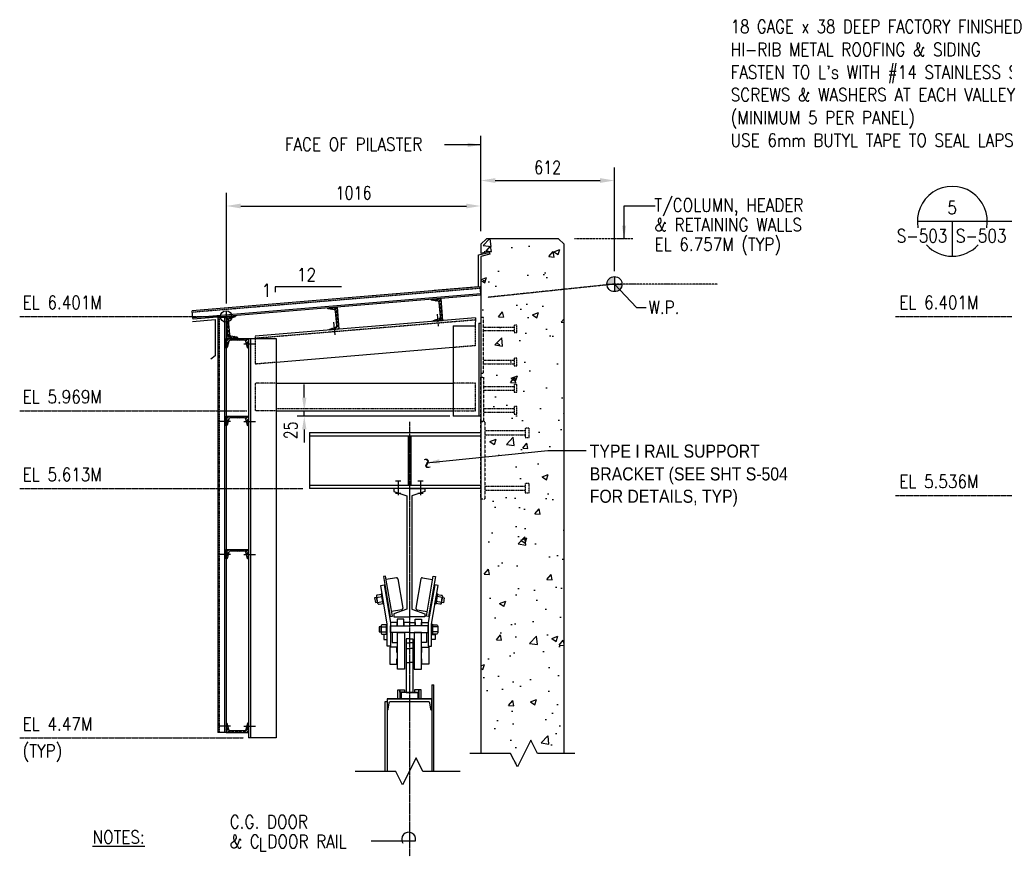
# Model space of a CAD drawing. Header units: millimetres. Extents: x 81 to 14083, y -2684 to 4964.
# Tile 3 of 5: x 81 to 4590, y 1131 to 4964. Entities that reach past the tile are written whole.
import ezdxf
from ezdxf.enums import TextEntityAlignment as Align

# ---------------------------------------------------------------- set-up
doc = ezdxf.new("R2010")
doc.units = ezdxf.units.MM
for name, pattern in [('CENTER2', [1.125, 0.75, -0.125, 0.125, -0.125]), ('HIDDEN', [0.375, 0.25, -0.125]), ('HIDDEN2', [0.1875, 0.125, -0.0625]), ('PHANTOM', [2.5, 1.25, -0.25, 0.25, -0.25, 0.25, -0.25]), ('PHANTOM2', [1.25, 0.625, -0.125, 0.125, -0.125, 0.125, -0.125])]:
    doc.linetypes.add(name, pattern=pattern)
for name, color, linetype in [('A-ANNO-DIMS', 1, 'Continuous'), ('S-ANNO-CNTR', 1, 'CENTER2'), ('S-ANNO-DIMS', 2, 'Continuous'), ('S-ANNO-SYMB', 4, 'Continuous'), ('S-ANNO-TEXT', 3, 'Continuous'), ('S-DETL-CONC', 4, 'Continuous'), ('S-DETL-HIDE', 2, 'HIDDEN'), ('S-DETL-MBND', 1, 'Continuous'), ('S-DETL-MBND-HIDE', 1, 'HIDDEN2'), ('S-DETL-MBND2', 2, 'Continuous'), ('S-DETL-PATT', 1, 'Continuous'), ('S-DETL-STLS', 3, 'Continuous'), ('S-DETL-STLS5', 5, 'Continuous'), ('S-SECT-MBND', 1, 'Continuous'), ('S-SECT-STLS', 3, 'Continuous')]:
    doc.layers.add(name, color=color, linetype=linetype)
doc.styles.add('ROMANS', font='ROMANS.shx', dxfattribs={"width": 0.8})
doc.styles.add('SX-FRAC', font='SX-FRAC.shx', dxfattribs={"width": 0.9, "height": 14})
doc.styles.add('Text', font='romans.shx', dxfattribs={"width": 0.8, "height": 3})
doc.dimstyles.new('NFL_1', dxfattribs={"dimscale": 0, "dimtxt": 3, "dimasz": 3.3, "dimexe": 3, "dimexo": 3, "dimgap": 1.5, "dimtad": 1, "dimdec": 0, "dimzin": 3, "dimdsep": 46, "dimtxsty": 'Text', "dimblk2": 'ARCHTICK', "dimcen": 3, "dimdle": 3, "dimclrd": 1, "dimclre": 1, "dimclrt": 2, "dimadec": 0, "dimazin": 0, "dimtfac": 0.75, "dimtdec": 0, "dimtmove": 2, "dimatfit": 3, "dimfxl": 0.125, "dimtfillclr": 1, "dimfrac": 2, "dimtolj": 1, "dimtzin": 0, "dimarcsym": 1})
doc.dimstyles.get("Standard").update_dxf_attribs({"dimtxt": 0.125, "dimasz": 0.125, "dimexe": 0.18, "dimexo": 0.0625, "dimgap": 0.125, "dimtad": 0, "dimtih": 1, "dimtoh": 1, "dimdec": 4, "dimzin": 0, "dimdsep": 46, "dimtxsty": 'Text', "dimcen": 0.125, "dimclrt": 2, "dimadec": 0, "dimazin": 0, "dimtfac": 1, "dimtdec": 4, "dimtofl": 0, "dimtmove": 0, "dimatfit": 3, "dimfxl": 0.18, "dimtolj": 1, "dimtzin": 0, "dimarcsym": 0})
pattern_1 = [(45, (-25551.29, -14443.565), (-8.838835, 8.838835), []), (45, (-25551.29, -14437.315), (-8.838835, 8.838835), [])]

# ---------------------------------------------------------------- blocks, each defined once
blk = doc.blocks.new('*D57')
at = {"layer": 'Defpoints', "color": 0, "transparency": 16777216}
for p in [(2192.6, 4110.7), (2192.6, 3935.3), (1027.6, 3604.7)]:
    blk.add_point(p, dxfattribs=at)
at = {"layer": 'S-ANNO-DIMS', "color": 1, "lineweight": -2, "transparency": 16777216}
for p, q in [((1027.6, 3664.7), (1027.6, 4170.7)), ((2192.6, 3995.3), (2192.6, 4170.7)), ((1093.6, 4110.7), (2126.6, 4110.7))]:
    blk.add_line(p, q, dxfattribs=at)
at = {"layer": 'S-ANNO-DIMS', "color": 1, "transparency": 16777216}
for points in [[(1093.6, 4121.7), (1093.6, 4099.7), (1027.6, 4110.7)], [(2126.6, 4121.7), (2126.6, 4099.7), (2192.6, 4110.7)]]:
    blk.add_solid(points, dxfattribs=at)
at = {"layer": 'S-ANNO-DIMS', "color": 2, "transparency": 16777216, "insert": (1610.1, 4170.7), "char_height": 60, "attachment_point": 5, "style": 'Text'}
blk.add_mtext('\\A1;1016', dxfattribs=at)
blk = doc.blocks.new('_ArchTick')
at = {"color": 0, "linetype": 'ByBlock', "const_width": 0.15}
blk.add_lwpolyline([(-0.5, -0.5), (0.5, 0.5)], dxfattribs=at)
blk = doc.blocks.new('*D56')
at = {"layer": 'Defpoints', "color": 0, "transparency": 16777216}
for p in [(2804.6, 4227.4), (2192.6, 3935.3), (2804.6, 3752.9)]:
    blk.add_point(p, dxfattribs=at)
at = {"layer": 'S-ANNO-DIMS', "color": 1, "lineweight": -2, "transparency": 16777216}
for p, q in [((2192.6, 3995.3), (2192.6, 4287.4)), ((2804.6, 3812.9), (2804.6, 4287.4)), ((2258.6, 4227.4), (2738.6, 4227.4))]:
    blk.add_line(p, q, dxfattribs=at)
at = {"layer": 'S-ANNO-DIMS', "color": 1, "transparency": 16777216}
for points in [[(2258.6, 4238.4), (2258.6, 4216.4), (2192.6, 4227.4)], [(2738.6, 4238.4), (2738.6, 4216.4), (2804.6, 4227.4)]]:
    blk.add_solid(points, dxfattribs=at)
at = {"layer": 'S-ANNO-DIMS', "color": 2, "transparency": 16777216, "insert": (2498.6, 4287.4), "char_height": 60, "attachment_point": 5, "style": 'Text'}
blk.add_mtext('\\A1;612', dxfattribs=at)
blk = doc.blocks.new('A$C73EE5F39')
at = {"layer": 'S-SECT-STLS'}
for p, q in [((-59.7, -409.1), (-106.2, -417)), ((-52.9, -413.9), (-30.2, -548.7)), ((52.9, -413.9), (30.2, -548.7)), ((59.7, -409.1), (106.2, -417)), ((-150.3, -499.1), (-126.5, -494.9)), ((150.2, -499.7), (126.4, -495.5)), ((-146.3, -522), (-122.5, -517.8)), ((146.3, -522), (122.5, -517.8)), ((-35, -555.4), (-81.5, -563.2)), ((35, -555.4), (81.5, -563.2)), ((-129.5, -634.7), (-105.4, -634.7)), ((-129.5, -657.3), (-105.4, -657.3)), ((129.5, -634.7), (105.4, -634.7)), ((129.5, -657.3), (105.4, -657.3)), ((-15, -706.6), (0, -706.6)), ((15, -706.6), (0, -706.6)), ((-15, -732.5), (0, -732.5)), ((15, -732.5), (0, -732.5)), ((-15, -797.3), (0, -797.3)), ((15, -797.3), (0, -797.3)), ((-102, -963.5), (102, -963.5))]:
    blk.add_line(p, q, dxfattribs=at)
for points in [[(0, 0), (-71, 0), (-71, -13.9), (-11.4, -34.5), (-11.4, -553.6), (-71, -574.2), (-71, -588.1), (0, -588.1)], [(0, 0), (71, 0), (71, -13.9), (11.4, -34.5), (11.4, -553.6), (71, -574.2), (71, -588.1), (0, -588.1)], [(0, -660.1), (-86, -660.1), (-86, -629.3), (0, -629.3)], [(0, -614.3), (-26, -614.3), (-26, -629.3), (0, -629.3)], [(0, -614.3), (26, -614.3), (26, -629.3), (0, -629.3)], [(0, -660.1), (86, -660.1), (86, -629.3), (0, -629.3)], [(0, -688.7), (-15, -688.7), (-15, -935.1), (0, -935.1)], [(0, -688.7), (15, -688.7), (15, -935.1), (0, -935.1)], [(-89.3, -804.6), (-56.9, -804.6), (-56.9, -780), (-54.9, -780), (-54.9, -751.4), (-56.9, -751.4), (-56.9, -726.8), (-89.3, -726.8), (-89.3, -804.6)], [(89.3, -804.6), (56.9, -804.6), (56.9, -780), (54.9, -780), (54.9, -751.4), (56.9, -751.4), (56.9, -726.8), (89.3, -726.8), (89.3, -804.6)], [(0, -935.1), (-38.2, -935.1), (-38.2, -963.5), (0, -963.5)], [(0, -935.1), (38.2, -935.1), (38.2, -963.5), (0, -963.5)]]:
    blk.add_lwpolyline(points, dxfattribs=at)
for points in [[(-118.9, -404.1), (-88.2, -586.1), (-77.9, -584.4), (-108.7, -402.4)], [(118.9, -404.1), (88.2, -586.1), (77.9, -584.4), (108.7, -402.4)], [(-86, -614.4), (-86, -722.7), (-101.5, -722.7), (-101.5, -621.3), (-131.3, -444.9), (-116, -442.3)], [(86, -614.4), (86, -722.7), (101.5, -722.7), (101.5, -621.3), (131.3, -444.9), (116, -442.3)], [(-124.9, -481.7), (-128.7, -482.4), (-120.5, -529.8), (-116.6, -529.1)], [(124.9, -481.7), (128.7, -482.4), (120.5, -529.8), (116.6, -529.1)], [(-150.3, -499.1), (-159.4, -500.7), (-155.6, -522.9), (-146.4, -521.4)], [(150.2, -499.7), (159.3, -501.3), (155.4, -523.6), (146.3, -522)], [(-101.5, -621.3), (-105.4, -621.3), (-105.4, -669.4), (-101.5, -669.4)], [(-86, -629.3), (-55.8, -629.3), (-55.8, -614.3), (-86, -614.3)], [(-55.8, -629.3), (-26, -629.3), (-26, -599.5), (-55.8, -599.5)], [(55.8, -629.3), (26, -629.3), (26, -599.5), (55.8, -599.5)], [(86, -629.3), (55.8, -629.3), (55.8, -614.3), (86, -614.3)], [(101.5, -621.3), (105.4, -621.3), (105.4, -669.4), (101.5, -669.4)], [(-129.5, -634.7), (-138.8, -634.7), (-138.8, -657.3), (-129.5, -657.3)], [(-117.8, -691.8), (-101.5, -691.8), (-101.5, -669.4), (-117.8, -669.4)], [(-78.6, -706.1), (-54.9, -706.1), (-54.9, -660.2), (-78.6, -660.2)], [(-22.4, -827.4), (-54.9, -827.4), (-54.9, -660.2), (-22.4, -660.2)], [(22.4, -827.4), (54.9, -827.4), (54.9, -660.2), (22.4, -660.2)], [(78.6, -706.1), (54.9, -706.1), (54.9, -660.2), (78.6, -660.2)], [(117.8, -691.8), (101.5, -691.8), (101.5, -669.4), (117.8, -669.4)], [(-43.1, -963.5), (-53.2, -963.5), (-53.2, -923.1), (-43.1, -923.1)], [(-22.9, -923.1), (-22.9, -933.1), (-43.1, -933.1), (-43.1, -923.1)], [(22.9, -923.1), (22.9, -933.1), (43.1, -933.1), (43.1, -923.1)], [(43.1, -963.5), (53.2, -963.5), (53.2, -923.1), (43.1, -923.1)]]:
    blk.add_lwpolyline(points, close=True, dxfattribs=at)
for points in [[(-138.9, -530.2), (-120.9, -527.1), (-128.3, -485.1), (-146.3, -488.2, 0.414214), (-151, -494.9), (-145.7, -525.5, 0.414214)], [(138.8, -530.8), (120.8, -527.7), (128.2, -485.7), (146.1, -488.8, -0.414214), (150.9, -495.5), (145.6, -526.1, -0.414214)], [(-123.7, -667.3), (-105.4, -667.3), (-105.4, -624.6), (-123.7, -624.6, 0.414214), (-129.5, -630.5), (-129.5, -661.5, 0.414214)], [(123.7, -667.3), (105.4, -667.3), (105.4, -624.6), (123.7, -624.6, -0.414214), (129.5, -630.5), (129.5, -661.5, -0.414214)]]:
    blk.add_lwpolyline(points, format="xyb", close=True, dxfattribs=at)
blk.add_lwpolyline([(102, -963.5), (-102, -963.5), (-102, -1013.5), (-98.7, -1013.5, 0.375397), (-96.8, -1011.8), (-92.7, -981.7, -0.375397), (-86.8, -976.5), (86.8, -976.5, -0.375397), (92.7, -981.7), (96.8, -1011.8, 0.375397), (98.7, -1013.5), (102, -1013.5), (102, -963.5)], format="xyb", dxfattribs=at)
for centre, start, end in [((-58.7, -414.9), 9.5828, 99.5828), ((58.7, -414.9), 80.4172, 170.4172), ((-35.9, -549.6), 279.5828, 9.5828), ((35.9, -549.6), 170.4172, 260.4172)]:
    blk.add_arc(centre, 5.83, start, end, dxfattribs=at)

msp = doc.modelspace()

# ---------------------------------------------------------------- hatches: boundary and pattern name
at = {"layer": 'S-DETL-PATT'}
h = msp.add_hatch(dxfattribs=at)
h.set_pattern_fill('AR-CONC', color=256, scale=40, style=0)
h.set_pattern_definition([(50, (-25401.3, -14697.57), (286.904, -25.1009), [30, -330]), (355, (-25401.3, -14697.57), (-55.5005, 300.8769), [24, -264]), (100.4514, (-25377.38, -14699.66), (231.4038, 275.7758), [25.496, -280.4568]), (46.1842, (-25401.3, -14617.57), (426.8964, -66.2076), [45, -495]), (96.6356, (-25365.7, -14623.1), (373.865, 389.647), [38.244, -420.685]), (351.1842, (-25401.3, -14617.57), (373.865, 389.6474), [36, -396]), (21, (-25361.3, -14637.57), (238.7628, -161.0476), [30, -330]), (326, (-25361.3, -14637.57), (97.3261, 290.06), [24, -264]), (71.4514, (-25341.4, -14650.99), (336.089, 129.0122), [25.496, -280.4568]), (37.5, (-25401.29, -14697.57), (4.86394, 133.15754), [0, -260.8, 0, -268, 0, -265]), (7.5, (-25401.29, -14697.57), (105.2278, 157.7647), [0, -152.8, 0, -254.8, 0, -101]), (327.5, (-25490.49, -14697.57), (213.52897, -9.02195), [0, -100, 0, -312, 0, -414]), (317.5, (-25530.49, -14697.57), (233.2745, 40.042), [0, -130, 0, -207.2, 0, -294])])
h.paths.add_polyline_path([(2573.6, 3935.3), (2548.2, 3960.7), (2218, 3960.7), (2192.6, 3935.3), (2192.6, 3894.7), (2229.8, 3903.8), (2233.2, 3889.9), (2192.6, 3880), (2192.6, 3626.1), (2205.3, 3626.1), (2205.3, 3422.9), (2192.6, 3422.9), (2192.6, 3326.6), (2205.3, 3326.6), (2205.3, 3123.4), (2192.6, 3123.4), (2192.6, 3098.7), (2210, 3098.7), (2210, 2927.8), (2573.6, 3070.8)])
h.paths.add_polyline_path([(2573.6, 3070.8), (2210, 2927.8), (2210, 2816.7), (2573.6, 2816.7)])
h.paths.add_polyline_path([(2573.6, 2816.7), (2210, 2816.7), (2210, 2791.3), (2192.6, 2791.3), (2192.6, 1673.7), (2573.6, 1673.7)])
h.paths.add_polyline_path([(2573.6, 1673.7), (2192.6, 1673.7), (2192.6, 1602.5), (2329.3, 1602.5), (2360.1, 1540.8), (2421.8, 1664.2), (2452.7, 1602.5), (2573.6, 1602.5)])
h = msp.add_hatch(color=256, dxfattribs=at)
h.paths.add_polyline_path([(2804.6, 3718.4, 0.414214), (2839.1, 3752.9), (2804.6, 3752.9)])
h.paths.add_polyline_path([(2804.6, 3752.9), (2804.6, 3787.4, 0.414214), (2770.1, 3752.9)])
h = msp.add_hatch(dxfattribs=at)
h.set_pattern_fill('STEEL', color=256, scale=100, style=0)
h.set_pattern_definition(pattern_1)
edge = h.paths.add_edge_path()
edge.add_line((2007.7, 3602.3), (2002.2, 3668.3))
edge.add_arc((1995.8, 3667.8), 6.35, 4.7487, 80.9535)
edge.add_line((1996.8, 3674), (1968.1, 3678.6))
edge.add_arc((1968.6, 3681.8), 3.17, 184.7487, 260.9535, ccw=False)
edge.add_line((1965.4, 3681.5), (1965.3, 3683))
edge.add_line((1965.3, 3683), (2008.8, 3686.6))
edge.add_line((2008.8, 3686.6), (2017.2, 3585.3))
edge.add_line((2017.2, 3585.3), (1973.7, 3581.7))
edge.add_line((1973.7, 3581.7), (1973.6, 3583.2))
edge.add_arc((1976.7, 3583.5), 3.17, 108.544, 184.7487, ccw=False)
edge.add_line((1975.7, 3586.5), (2003.3, 3595.7))
edge.add_arc((2001.3, 3601.8), 6.35, 288.544, 364.7487)
h = msp.add_hatch(dxfattribs=at)
h.set_pattern_fill('STEEL', color=256, scale=100, angle=270, style=0)
h.set_pattern_definition([(315, (-25551.29, -14443.565), (8.838835, 8.838835), []), (315, (-25545.04, -14443.565), (8.838835, 8.838835), [])])
edge = h.paths.add_edge_path()
edge.add_line((1078.6, 3507.1), (1035, 3503.5))
edge.add_line((1035, 3503.5), (1026.6, 3604.7))
edge.add_line((1026.6, 3604.7), (1070.2, 3608.4))
edge.add_line((1070.2, 3608.4), (1070.3, 3606.9))
edge.add_arc((1067.1, 3606.6), 3.17, -71.456, 4.7487, ccw=False)
edge.add_line((1068.1, 3603.6), (1040.5, 3594.3))
edge.add_arc((1042.5, 3588.3), 6.35, 108.544, 184.7487)
edge.add_line((1036.2, 3587.8), (1041.7, 3521.8))
edge.add_arc((1048, 3522.3), 6.35, 184.7487, 260.9535)
edge.add_line((1047, 3516), (1075.8, 3511.4))
edge.add_arc((1075.3, 3508.3), 3.18, 4.7487, 80.9535, ccw=False)
edge.add_line((1078.4, 3508.6), (1078.6, 3507.1))
h = msp.add_hatch(dxfattribs=at)
h.set_pattern_fill('STEEL', color=256, scale=100, style=0)
h.set_pattern_definition(pattern_1)
edge = h.paths.add_edge_path()
edge.add_line((1499.1, 3542.2), (1499, 3543.6))
edge.add_arc((1502.2, 3543.9), 3.17, 108.544, 184.7487, ccw=False)
edge.add_line((1501.2, 3546.9), (1528.8, 3556.2))
edge.add_arc((1526.8, 3562.2), 6.35, 288.544, 364.7487)
edge.add_line((1533.1, 3562.7), (1527.6, 3628.7))
edge.add_arc((1521.3, 3628.2), 6.35, 4.7487, 80.9535)
edge.add_line((1522.3, 3634.5), (1493.5, 3639.1))
edge.add_arc((1494, 3642.2), 3.18, 184.7487, 260.9535, ccw=False)
edge.add_line((1490.9, 3641.9), (1490.7, 3643.4))
edge.add_line((1490.7, 3643.4), (1534.3, 3647))
edge.add_line((1534.3, 3647), (1542.7, 3545.8))
edge.add_line((1542.7, 3545.8), (1499.1, 3542.2))
h = msp.add_hatch(dxfattribs=at)
h.set_pattern_fill('STEEL', color=256, scale=100, style=0)
h.set_pattern_definition(pattern_1)
edge = h.paths.add_edge_path()
edge.add_arc((1044.3, 3489), 6.35, 90, 166.2047)
edge.add_line((1038.1, 3490.5), (1031.1, 3462.2))
edge.add_arc((1028.1, 3462.9), 3.18, 270, 346.2047, ccw=False)
edge.add_line((1028.1, 3459.8), (1026.6, 3459.8))
edge.add_line((1026.6, 3459.8), (1026.6, 3503.5))
edge.add_line((1026.6, 3503.5), (1128.2, 3503.5))
edge.add_line((1128.2, 3503.5), (1128.2, 3459.8))
edge.add_line((1128.2, 3459.8), (1126.7, 3459.8))
edge.add_arc((1126.7, 3462.9), 3.18, 193.7953, 270, ccw=False)
edge.add_line((1123.6, 3462.2), (1116.7, 3490.5))
edge.add_arc((1110.5, 3489), 6.35, 13.7953, 90)
edge.add_line((1110.5, 3495.3), (1044.3, 3495.3))
h = msp.add_hatch(dxfattribs=at)
h.set_pattern_fill('STEEL', color=256, scale=100, style=0)
h.set_pattern_definition([(45, (-25551.29, -14799.314), (-8.838835, 8.838835), []), (45, (-25551.29, -14793.064), (-8.838835, 8.838835), [])])
edge = h.paths.add_edge_path()
edge.add_arc((1044.3, 3133.2), 6.35, 90, 166.2047)
edge.add_line((1038.1, 3134.7), (1031.1, 3106.4))
edge.add_arc((1028.1, 3107.2), 3.18, 270, 346.2047, ccw=False)
edge.add_line((1028.1, 3104), (1026.6, 3104))
edge.add_line((1026.6, 3104), (1026.6, 3147.7))
edge.add_line((1026.6, 3147.7), (1128.2, 3147.7))
edge.add_line((1128.2, 3147.7), (1128.2, 3104))
edge.add_line((1128.2, 3104), (1126.7, 3104))
edge.add_arc((1126.7, 3107.2), 3.18, 193.7953, 270, ccw=False)
edge.add_line((1123.6, 3106.4), (1116.7, 3134.7))
edge.add_arc((1110.5, 3133.2), 6.35, 13.7953, 90)
edge.add_line((1110.5, 3139.6), (1044.3, 3139.6))
h = msp.add_hatch(dxfattribs=at)
h.set_pattern_fill('STEEL', color=256, scale=100, style=0)
h.set_pattern_definition([(45, (-25551.29, -15409.314), (-8.838835, 8.838835), []), (45, (-25551.29, -15403.064), (-8.838835, 8.838835), [])])
edge = h.paths.add_edge_path()
edge.add_arc((1044.3, 2523.2), 6.35, 90, 166.2047)
edge.add_line((1038.1, 2524.7), (1031.1, 2496.4))
edge.add_arc((1028.1, 2497.2), 3.18, 270, 346.2047, ccw=False)
edge.add_line((1028.1, 2494), (1026.6, 2494))
edge.add_line((1026.6, 2494), (1026.6, 2537.7))
edge.add_line((1026.6, 2537.7), (1128.2, 2537.7))
edge.add_line((1128.2, 2537.7), (1128.2, 2494))
edge.add_line((1128.2, 2494), (1126.7, 2494))
edge.add_arc((1126.7, 2497.2), 3.18, 193.7953, 270, ccw=False)
edge.add_line((1123.6, 2496.4), (1116.7, 2524.7))
edge.add_arc((1110.5, 2523.2), 6.35, 13.7953, 90)
edge.add_line((1110.5, 2529.6), (1044.3, 2529.6))
h = msp.add_hatch(dxfattribs=at)
h.set_pattern_fill('STEEL', color=256, scale=100, style=0)
h.set_pattern_definition([(45, (-25551.29, -14672.565), (-8.838835, 8.838835), []), (45, (-25551.29, -14666.315), (-8.838835, 8.838835), [])])
h.paths.add_polyline_path([(1110.5, 1706.9), (1044.3, 1706.9, -0.345327), (1038.1, 1711.7), (1031.1, 1740, 0.345327), (1028.1, 1742.4), (1026.6, 1742.4), (1026.6, 1698.7), (1128.2, 1698.7), (1128.2, 1727), (1120.4, 1727), (1116.7, 1711.7, -0.345327)])
h.paths.add_polyline_path([(1128.2, 1742.4), (1126.7, 1742.4, 0.345327), (1123.6, 1740), (1120.4, 1727), (1128.2, 1727)])

# ---------------------------------------------------------------- linework, layer by layer
at = {"layer": 'A-ANNO-DIMS'}
for p, q in [((1026.6, 3630.8), (1026.6, 3578.7)), ((1000.5, 3604.7), (1051.7, 3604.7))]:
    msp.add_line(p, q, dxfattribs=at)
msp.add_circle((1026.6, 3604.7), 26.1, dxfattribs=at)
at = {"layer": 'S-ANNO-CNTR', "color": 1, "ltscale": 10}
msp.add_line((1865.6, 3121.2), (1865.6, 1131.4), dxfattribs=at)
at = {"layer": 'S-ANNO-DIMS', "color": 2}
for p, q in [((2192.6, 4014.9), (2192.6, 4432.6)), ((1384.2, 3232.7), (1384.2, 3292.7)), ((1384.2, 3147.3), (1384.2, 3172.7)), ((2050.3, 3147.3), (1352.4, 3147.3)), ((1384.2, 3087.3), (1384.2, 3027.3))]:
    msp.add_line(p, q, dxfattribs=at)
at = {"layer": 'S-ANNO-DIMS', "linetype": 'PHANTOM2'}
for p, q in [((2888.2, 3960.7), (2621.8, 3960.7)), ((3276.9, 3752.9), (2804.6, 3752.9))]:
    msp.add_line(p, q, dxfattribs=at)
at = {"layer": 'S-ANNO-DIMS'}
for p, q in [((2804.6, 3787.4), (2804.6, 3718.4)), ((2770.1, 3752.9), (2839.1, 3752.9))]:
    msp.add_line(p, q, dxfattribs=at)
at = {"layer": 'S-ANNO-DIMS', "linetype": 'PHANTOM'}
msp.add_line((2804.6, 3752.9), (2225.8, 3692.2), dxfattribs=at)
at = {"layer": 'S-ANNO-DIMS', "linetype": 'PHANTOM2', "ltscale": 10}
for p, q in [((81, 3604.7), (1000.5, 3604.7)), ((4090.8, 3604.7), (4846.7, 3604.7)), ((81, 3172.7), (1121.1, 3172.7)), ((81, 2816.7), (1377.2, 2816.7)), ((4090.8, 2785), (5888.8, 2785)), ((81, 1673.7), (1106.2, 1673.7))]:
    msp.add_line(p, q, dxfattribs=at)
at = {"layer": 'S-ANNO-DIMS', "color": 2}
msp.add_lwpolyline([(4511.8, 4040.7), (4660.9, 4040.7), (4806.1, 3733.4)], dxfattribs=at)
at = {"layer": 'S-ANNO-DIMS'}
for points in [[(2804.6, 3752.9), (2905.2, 3645.9), (2949.5, 3645.9)], [(1554.9, 3741), (1250.9, 3741), (1250.9, 3715.7)]]:
    msp.add_lwpolyline(points, dxfattribs=at)
msp.add_lwpolyline([(1690.8, 1202.2), (1893.3, 1202.2, 1.5522), (1836.1, 1191.1, 0.466674)], format="xyb", dxfattribs=at)
msp.add_circle((2804.6, 3752.9), 34.5, dxfattribs=at)
at = {"layer": 'S-ANNO-DIMS', "color": 2}
for points in [[(1374.2, 3232.7), (1394.2, 3232.7), (1384.2, 3172.7)], [(1374.2, 3087.3), (1394.2, 3087.3), (1384.2, 3147.3)]]:
    msp.add_solid(points, dxfattribs=at)
at = {"layer": 'S-ANNO-SYMB'}
for p, q in [((4191.6, 4040.7), (4511.8, 4040.7)), ((4351.7, 4040.7), (4351.7, 3880.6))]:
    msp.add_line(p, q, dxfattribs=at)
for start, end in [(349.3209, 190.6791), (222.3805, 317.6195)]:
    msp.add_arc((4351.7, 4040.7), 160.1, start, end, dxfattribs=at)
at = {"layer": 'S-DETL-CONC'}
for points in [[(2573.6, 1602.5), (2573.6, 3935.3), (2548.2, 3960.7), (2218, 3960.7), (2192.6, 3935.3), (2192.6, 3894.7), (2229.8, 3903.8), (2233.2, 3889.9), (2192.6, 3880), (2192.6, 1602.5)], [(2623.6, 1602.5), (2452.7, 1602.5), (2421.8, 1664.2), (2360.1, 1540.8), (2329.3, 1602.5), (2142.6, 1602.5)]]:
    msp.add_lwpolyline(points, dxfattribs=at)
at = {"layer": 'S-DETL-HIDE'}
for points in [[(2192.6, 3345.2), (2205.3, 3345.2), (2205.3, 3599.2), (2192.6, 3599.2)], [(2192.6, 3326.6), (2205.3, 3326.6), (2205.3, 3123.4), (2192.6, 3123.4)], [(2192.6, 3123), (2211.6, 3123), (2211.6, 2767), (2192.6, 2767)]]:
    msp.add_lwpolyline(points, close=True, dxfattribs=at)
at = {"layer": 'S-DETL-MBND'}
for p, q in [((1967.6, 1916.4), (1977.1, 1916.4)), ((1967.6, 1916.4), (1967.6, 1520.5)), ((1977.1, 1520.5), (1977.1, 1916.4)), ((1754.1, 1520.5), (1754.1, 1840.2)), ((1754.1, 1840.2), (1763.6, 1840.2)), ((1763.6, 1840.2), (1763.6, 1520.5))]:
    msp.add_line(p, q, dxfattribs=at)
at = {"layer": 'S-DETL-MBND', "color": 1, "const_width": 1.59}
msp.add_lwpolyline([(1025.8, 3604.7, 1), (1027.4, 3604.7, 1)], format="xyb", close=True, dxfattribs=at)
at = {"layer": 'S-DETL-MBND-HIDE', "ltscale": 10}
for p, q in [((2190, 3733.5), (872.1, 3623.7)), ((2167.2, 3588.3), (1159.2, 3504.3)), ((2167.2, 3561.3), (2167.2, 3470.8)), ((2205.3, 3556.2), (2345.3, 3556.2)), ((2205.3, 3540.2), (2345.3, 3540.2)), ((1159.2, 3513.8), (1159.2, 3386.4)), ((2167.2, 3470.8), (2065.6, 3462.3)), ((1255.2, 3394.4), (1159.2, 3386.4)), ((2205.3, 3404.2), (2345.3, 3404.2)), ((2205.3, 3388.2), (2345.3, 3388.2)), ((1159.2, 3299.8), (1159.2, 3172.8)), ((1255.2, 3299.8), (1159.2, 3299.8)), ((2167.7, 3299.7), (2065.6, 3299.7)), ((2167.7, 3172.7), (2167.7, 3299.7)), ((2205.3, 3283.4), (2345.3, 3283.4)), ((2205.3, 3267.4), (2345.3, 3267.4)), ((1255.2, 3172.8), (1159.2, 3172.8)), ((1255.2, 3182.3), (2167.7, 3182.3)), ((2065.6, 3172.7), (2167.7, 3172.7)), ((2205.3, 3182.4), (2345.3, 3182.4)), ((2205.3, 3166.4), (2345.3, 3166.4)), ((2211.6, 3081.5), (2395.6, 3081.5)), ((2211.6, 3062.5), (2395.6, 3062.5)), ((2211.6, 2827.5), (2395.6, 2827.5)), ((2211.6, 2808.5), (2395.6, 2808.5))]:
    msp.add_line(p, q, dxfattribs=at)
at = {"layer": 'S-DETL-MBND-HIDE', "color": 1, "ltscale": 10}
msp.add_line((994.8, 3599.8), (994.8, 1698.7), dxfattribs=at)
at = {"layer": 'S-DETL-MBND-HIDE', "ltscale": 10}
for points in [[(2357.3, 3565.2), (2345.3, 3565.2), (2345.3, 3531.2), (2357.3, 3531.2)], [(2357.3, 3413.2), (2345.3, 3413.2), (2345.3, 3379.2), (2357.3, 3379.2)], [(2357.3, 3292.4), (2345.3, 3292.4), (2345.3, 3258.4), (2357.3, 3258.4)], [(2357.3, 3191.4), (2345.3, 3191.4), (2345.3, 3157.4), (2357.3, 3157.4)], [(2414.6, 3093.5), (2395.6, 3093.5), (2395.6, 3050.5), (2414.6, 3050.5)], [(2414.6, 2839.5), (2395.6, 2839.5), (2395.6, 2796.5), (2414.6, 2796.5)]]:
    msp.add_lwpolyline(points, close=True, dxfattribs=at)
at = {"layer": 'S-DETL-MBND2'}
for p, q in [((2189.4, 3739.9), (871.5, 3630)), ((2192.1, 3708.2), (2189.4, 3739.9)), ((874.2, 3598.4), (871.5, 3630)), ((2168.3, 3597.9), (1159.2, 3513.8)), ((2168.3, 3597.9), (2167.2, 3561.3)), ((2065.6, 3561.3), (2167.2, 3561.3)), ((2065.6, 3561.3), (2065.6, 3147.3)), ((1137.7, 3503.5), (1255.2, 3503.5)), ((1255.2, 3503.5), (1255.2, 1673.7)), ((2065.6, 3462.3), (1255.2, 3394.4)), ((1255.2, 3299.7), (2065.6, 3299.7)), ((1255.2, 3172.7), (2065.6, 3172.7)), ((2183.1, 3147.3), (2065.6, 3147.3)), ((1255.2, 1673.7), (1137.7, 1673.7))]:
    msp.add_line(p, q, dxfattribs=at)
at = {"layer": 'S-DETL-MBND2', "color": 2}
for p, q in [((1020.2, 3599.8), (988.5, 3599.8)), ((988.5, 3599.8), (988.5, 1698.7)), ((1020.2, 1698.7), (988.5, 1698.7))]:
    msp.add_line(p, q, dxfattribs=at)
at = {"layer": 'S-DETL-STLS'}
for p, q in [((2192.1, 3708.2), (874.2, 3598.4)), ((2192.6, 3701.9), (874.7, 3592.1)), ((2192.6, 3701.9), (2192.1, 3708.2)), ((874.7, 3592.1), (874.2, 3598.4)), ((1026.6, 3599.8), (1020.2, 3599.8)), ((2183.1, 3573.8), (2192.6, 3573.8)), ((2183.1, 3573.8), (2183.1, 3147.3)), ((1128.2, 3503.5), (1137.7, 3503.5)), ((1128.2, 3503.5), (1128.2, 1673.7)), ((1137.7, 3503.5), (1137.7, 1673.7)), ((2192.6, 3147.3), (2183.1, 3147.3)), ((1026.6, 1698.7), (1020.2, 1698.7)), ((1137.7, 1673.7), (1128.2, 1673.7))]:
    msp.add_line(p, q, dxfattribs=at)
at = {"layer": 'S-DETL-STLS', "color": 3, "linetype": 'Continuous'}
msp.add_line((1407.6, 3073.7), (1407.6, 2816.7), dxfattribs=at)
at = {"layer": 'S-DETL-STLS', "color": 3}
for p, q in [((1407.6, 3073.7), (2192.6, 3073.7)), ((1407.6, 3058), (2192.6, 3058)), ((1859.2, 3057.7), (1859.2, 2832.4)), ((1871.9, 3057.7), (1871.9, 2832.4)), ((1407.6, 2832.4), (2192.6, 2832.4)), ((2192.6, 2816.7), (1407.6, 2816.7))]:
    msp.add_line(p, q, dxfattribs=at)
at = {"layer": 'S-DETL-STLS'}
for points in [[(1979.3, 3724.5), (2182.5, 3741.5), (2182.5, 3886.5), (2229.8, 3897.9)], [(871.6, 3581.2), (976.3, 3590), (976.3, 3424.9), (955.9, 3409)], [(1020.2, 1698.7), (1020.2, 3599.8)], [(1026.6, 3599.8), (1026.6, 1698.7)]]:
    msp.add_lwpolyline(points, dxfattribs=at)
for points in [[(2007.7, 3602.3), (2002.2, 3668.3, 0.345327), (1996.8, 3674), (1968.1, 3678.6, -0.345327), (1965.4, 3681.5), (1965.3, 3683), (2008.8, 3686.6), (2017.2, 3585.3), (1973.7, 3581.7), (1973.6, 3583.2, -0.345327), (1975.7, 3586.5), (2003.3, 3595.7, 0.345327)], [(1078.6, 3507.1), (1035, 3503.5), (1026.6, 3604.7), (1070.2, 3608.4), (1070.3, 3606.9, -0.345327), (1068.1, 3603.6), (1040.5, 3594.3, 0.345327), (1036.2, 3587.8), (1041.7, 3521.8, 0.345327), (1047, 3516), (1075.8, 3511.4, -0.345327), (1078.4, 3508.6)], [(1499.1, 3542.2), (1499, 3543.6, -0.345327), (1501.2, 3546.9), (1528.8, 3556.2, 0.345327), (1533.1, 3562.7), (1527.6, 3628.7, 0.345327), (1522.3, 3634.5), (1493.5, 3639.1, -0.345327), (1490.9, 3641.9), (1490.7, 3643.4), (1534.3, 3647), (1542.7, 3545.8)], [(1044.3, 3495.3, 0.345327), (1038.1, 3490.5), (1031.1, 3462.2, -0.345327), (1028.1, 3459.8), (1026.6, 3459.8), (1026.6, 3503.5), (1128.2, 3503.5), (1128.2, 3459.8), (1126.7, 3459.8, -0.345327), (1123.6, 3462.2), (1116.7, 3490.5, 0.345327), (1110.5, 3495.3)], [(1044.3, 3139.6, 0.345327), (1038.1, 3134.7), (1031.1, 3106.4, -0.345327), (1028.1, 3104), (1026.6, 3104), (1026.6, 3147.7), (1128.2, 3147.7), (1128.2, 3104), (1126.7, 3104, -0.345327), (1123.6, 3106.4), (1116.7, 3134.7, 0.345327), (1110.5, 3139.6)], [(1044.3, 2529.6, 0.345327), (1038.1, 2524.7), (1031.1, 2496.4, -0.345327), (1028.1, 2494), (1026.6, 2494), (1026.6, 2537.7), (1128.2, 2537.7), (1128.2, 2494), (1126.7, 2494, -0.345327), (1123.6, 2496.4), (1116.7, 2524.7, 0.345327), (1110.5, 2529.6)], [(1044.3, 1706.9, -0.345327), (1038.1, 1711.7), (1031.1, 1740, 0.345327), (1028.1, 1742.4), (1026.6, 1742.4), (1026.6, 1698.7), (1128.2, 1698.7), (1128.2, 1742.4), (1126.7, 1742.4, 0.345327), (1123.6, 1740), (1116.7, 1711.7, -0.345327), (1110.5, 1706.9)]]:
    msp.add_lwpolyline(points, format="xyb", close=True, dxfattribs=at)
at = {"layer": 'S-DETL-STLS5'}
for p, q in [((1993.1, 3614.9), (1998, 3560.5)), ((1518.2, 3578.4), (1523.5, 3521)), ((1107.8, 3479.6), (1160.1, 3479.6)), ((1047, 3123.9), (994.6, 3123.9)), ((1107.8, 3123.9), (1160.1, 3123.9)), ((1802.6, 2852.2), (1826.6, 2852.2)), ((1814.6, 2852.2), (1814.6, 2785.9)), ((1904.6, 2852.2), (1928.6, 2852.2)), ((1916.6, 2852.2), (1916.6, 2785.9)), ((1802.6, 2794.9), (1826.6, 2794.9)), ((1904.6, 2794.9), (1928.6, 2794.9)), ((1047, 2513.9), (994.6, 2513.9)), ((1107.8, 2513.9), (1160.1, 2513.9)), ((1047, 1727), (994.6, 1727)), ((1107.8, 1727), (1160.1, 1727))]:
    msp.add_line(p, q, dxfattribs=at)
at = {"layer": 'S-SECT-MBND'}
msp.add_lwpolyline([(2097.8, 1520.5), (1926.9, 1520.5), (1896, 1582.2), (1834.3, 1458.8), (1803.5, 1520.5), (1616.8, 1520.5)], dxfattribs=at)

# ---------------------------------------------------------------- block references
at = {"layer": 'S-DETL-CONC'}
msp.add_blockref('A$C73EE5F39', (1865.6, 2816.7), dxfattribs=at)

# ---------------------------------------------------------------- texts
at = {"layer": 'S-ANNO-DIMS', "style": 'ROMANS', "width": 0.85}
msp.add_text('~', height=60, rotation=105.9548, dxfattribs=at).set_placement((1978.5, 2912.4))
at = {"layer": 'S-ANNO-DIMS', "color": 3, "insert": (1322.4, 3082.9), "char_height": 60, "attachment_point": 5, "rotation": 90, "style": 'ROMANS'}
msp.add_mtext('\\A1;25', dxfattribs=at)
at = {"layer": 'S-ANNO-TEXT', "color": 3}
for s, style, width, p in [('18 GAGE x 38 DEEP FACTORY FINISHED', 'ROMANS', 0.85, (3336.7, 4903.2)), ('HI-RIB METAL ROOFING & SIDING', 'ROMANS', 0.85, (3336.7, 4797.5)), ("FASTEN TO L's WITH #14 STAINLESS STEEL", 'ROMANS', 0.85, (3336.7, 4694)), ('SCREWS & WASHERS AT EACH VALLEY ', 'ROMANS', 0.85, (3336.7, 4590.5)), ('(MINIMUM 5 PER PANEL)', 'ROMANS', 0.85, (3336.7, 4485.6)), ('FACE OF PILASTER', 'ROMANS', 0.85, (1295, 4363.6)), ('USE 6mm BUTYL TAPE TO SEAL LAPS', 'ROMANS', 0.85, (3336.7, 4382)), ('T/COLUMN, HEADER ', 'ROMANS', 0.85, (2987.9, 4084.9)), ('& RETAINING WALLS', 'ROMANS', 0.85, (2987.9, 3994.9)), ('EL 6.757M (TYP)', 'ROMANS', 0.85, (2987.9, 3904.9)), ('EL 6.401M', 'ROMANS', 0.85, (94.4, 3638.7)), ('EL 6.401M', 'ROMANS', 0.85, (4108.6, 3638.7)), ('W.P.', 'ROMANS', 0.85, (2960, 3616.3)), ('EL 5.969M', 'ROMANS', 0.85, (94.4, 3206.7)), ('TYPE I RAIL SUPPORT', 'SX-FRAC', 0.9, (2691.7, 2957.8)), ('EL 5.613M', 'ROMANS', 0.85, (94.4, 2850.7)), ('BRACKET (SEE SHT S-504', 'SX-FRAC', 0.9, (2691.7, 2853.3)), ('EL 5.536M', 'ROMANS', 0.85, (4108.6, 2818.9)), ('FOR DETAILS, TYP) ', 'SX-FRAC', 0.9, (2691.7, 2751)), ('EL 4.47M', 'ROMANS', 0.85, (94.4, 1707.7)), ('(TYP)', 'ROMANS', 0.85, (94.4, 1584)), ('C.G. DOOR', 'ROMANS', 0.85, (1042.7, 1259.3)), ('%%UNOTES:', 'ROMANS', 0.85, (415.1, 1189.7)), ('& C DOOR RAIL', 'ROMANS', 0.85, (1042.7, 1169.3)), ('L', 'ROMANS', 0.85, (1174.6, 1155.3))]:
    msp.add_text(s, height=60, dxfattribs=dict(at, style=style, width=width)).set_placement(p)
at = {"layer": 'S-ANNO-TEXT', "style": 'ROMANS', "width": 0.85}
msp.add_text('5', height=60, dxfattribs=at).set_placement((4350.8, 4073), align=Align.CENTER)
msp.add_text('S-503', height=60, dxfattribs=at).set_placement((4329.2, 3944), align=Align.RIGHT)
msp.add_text('S-503', height=60, dxfattribs=at).set_placement((4368.1, 3944))
at = {"layer": 'S-ANNO-TEXT', "color": 3, "style": 'ROMANS', "width": 0.85}
for s, p in [('12', (1394.5, 3765.9)), ('1', (1211.4, 3694))]:
    msp.add_text(s, height=60, dxfattribs=at).set_placement(p, align=Align.CENTER)

# ---------------------------------------------------------------- dimensions: what is measured, and where the dimension line sits
at = {"layer": 'S-ANNO-DIMS', "color": 2}
dim = msp.add_linear_dim(base=(2804.6, 4227.4), p1=(2192.6, 3935.3), p2=(2804.6, 3752.9), dimstyle='NFL_1', dxfattribs=at)
dim.commit()
dim.dimension.update_dxf_attribs({"geometry": '*D56', "text_midpoint": (2498.6, 4287.4)})
dim = msp.add_linear_dim(base=(2192.6, 4110.7), p1=(1027.6, 3604.7), p2=(2192.6, 3935.3), text='1016', dimstyle='NFL_1', dxfattribs=at)
dim.commit()
dim.dimension.update_dxf_attribs({"geometry": '*D57', "text_midpoint": (1610.1, 4170.7)})

# ---------------------------------------------------------------- leaders
at = {"layer": 'S-ANNO-DIMS'}
for points, override in [([(2192.6, 4390.8), (2026.3, 4390.8)], {"dimscale": 20, "dimtxt": 3, "dimasz": 3, "dimgap": 1.59, "dimtad": 0, "dimtoh": 1, "dimzin": 3, "dimclrt": 3}), ([(2848.7, 3960.7), (2848.7, 4110.8), (2990.6, 4110.8)], {"dimscale": 20, "dimtxt": 3, "dimasz": 3, "dimgap": 1.59, "dimtad": 0, "dimtoh": 1, "dimdec": 2, "dimzin": 3, "dimclrt": 3, "dimtdec": 2}), ([(1943.5, 2934.7), (2499.5, 2990), (2674.6, 2990)], {"dimscale": 20, "dimtxt": 3, "dimasz": 3, "dimgap": 1.59, "dimtad": 0, "dimtoh": 1, "dimzin": 3, "dimclrt": 3})]:
    msp.add_leader(points, dimstyle='Standard', override=override, dxfattribs=at)

doc.saveas('drawing.dxf')
